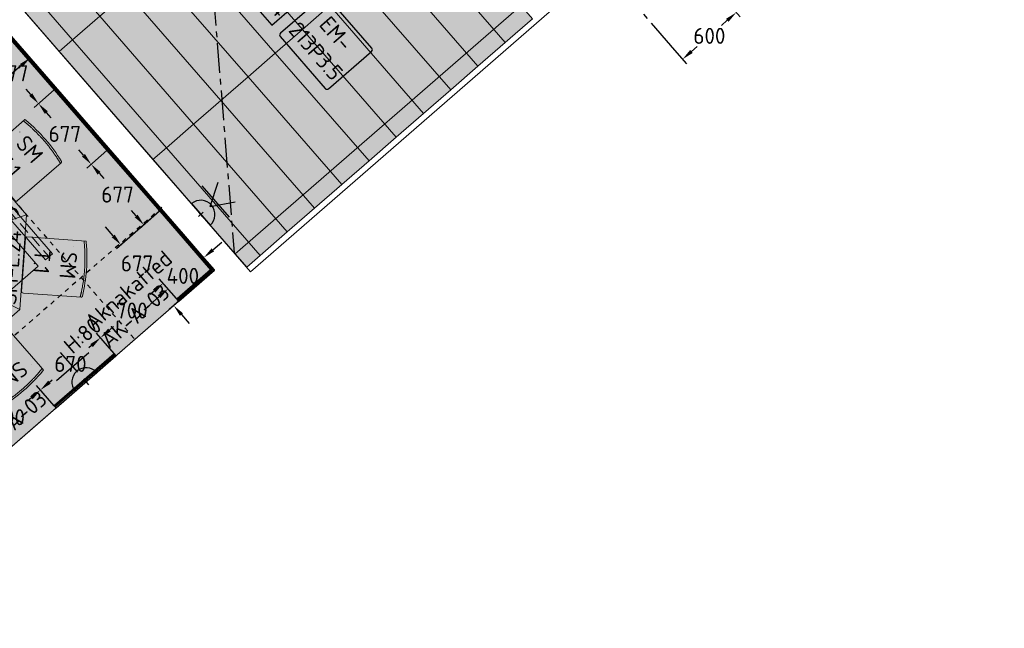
# Model space of a CAD drawing. Header units: millimetres. Extents: x -3074 to 179405, y -22 to 114374.
# Tile 142 of 184: x 161143 to 169441, y 83812 to 88938. Entities that reach past the tile are written whole.
import ezdxf

# ---------------------------------------------------------------- set-up
doc = ezdxf.new("R2010")
doc.units = ezdxf.units.MM
for name, pattern in [('Center', [400, 250, -50, 50, -50]), ('Hidden 100.00_ 50.00', [150, 100, -50]), ('Hidden_100', [80, 40, -40])]:
    doc.linetypes.add(name, pattern=pattern)
doc.layers.get('0').update_dxf_attribs({"true_color": 0x000000})
for name, color, linetype, true_color in [('_SA-ELEKTER_pistikupesad', 7, 'Continuous', 0x9900cc), ('_SA-LAGI_DIM', 250, 'Continuous', 0x333333), ('_SA-SISUSTUS_abi', 7, 'Continuous', 0x7f4f3f), ('_SA-SISUSTUS_tekst', 7, 'Continuous', 0x7f4f3f), ('_SA-VALGUSTUS_abi', 7, 'Center', 0xff9f7f)]:
    doc.layers.add(name, color=color, linetype=linetype, true_color=true_color)
for name, color, linetype, lineweight, true_color in [('_SA-ELEKTER_tekst', 7, 'Continuous', 9, 0x9900cc), ('_SA-LAGI', 7, 'Continuous', 9, 0x5b5b5b), ('_SA-LAGI_hatch', 7, 'Continuous', 5, 0x787878), ('_SA-PORAND', 7, 'Continuous', 9, 0x5b5b5b), ('_SA-PORAND_hatch', 254, 'Continuous', 9, 0xbebebe), ('_SA-SEIN', 250, 'Continuous', 30, 0x333333), ('_SA-SEIN_dim', 1, 'Continuous', 13, 0xff0000), ('_SA-SISUSTUS_lahtine', 7, 'Continuous', 18, 0x7f4f3f), ('_SA-VALGUSTUS', 20, 'Continuous', 13, 0xff3f00), ('_SA-VALGUSTUS_DIM', 240, 'Continuous', 13, 0xff003f)]:
    doc.layers.add(name, color=color, linetype=linetype, lineweight=lineweight, true_color=true_color)
doc.styles.add('DIN Pro Light-Light', font='txt')
doc.styles.add('DIN Pro Medium-Medium', font='txt')
doc.dimstyles.new('INP_100_DIM', dxfattribs={"dimtxt": 135, "dimasz": 100, "dimexe": 50, "dimexo": 0.5, "dimgap": 20, "dimtad": 0, "dimtih": 1, "dimtoh": 1, "dimdec": 0, "dimzin": 1, "dimdsep": 46, "dimtxsty": 'DIN Pro Light-Light', "dimcen": 2.5, "dimadec": 1, "dimazin": 1, "dimtfac": 1, "dimtdec": 4, "dimtix": 1, "dimtofl": 0, "dimtmove": 1, "dimatfit": 3, "dimfxl": 1, "dimtolj": 1, "dimtzin": 1, "dimarcsym": 0})

# ---------------------------------------------------------------- blocks, each defined once
blk = doc.blocks.new('_SA pistik(syvistatud) x2')
at = {"linetype": 'ByBlock', "lineweight": -2}
blk.add_hatch(color=0, dxfattribs=at).paths.add_polyline_path([(-80.1, 0), (80.1, 0), (80.1, 1.8), (80, 3.5), (79.9, 5.3), (79.7, 7.1), (79.5, 9), (79.3, 10.8), (79, 12.6), (78.6, 14.5), (78.2, 16.3), (77.8, 18.2), (77.3, 20), (76.8, 21.9), (76.2, 23.7), (75.6, 25.5), (74.9, 27.4), (74.2, 29.2), (73.4, 31), (72.6, 32.8), (71.8, 34.6), (70.8, 36.4), (69.9, 38.2), (68.9, 39.9), (67.8, 41.7), (66.7, 43.4), (65.6, 45), (64.4, 46.7), (63.1, 48.3), (61.8, 49.9), (60.5, 51.5), (59.1, 53), (57.7, 54.5), (56.3, 56), (54.8, 57.4), (53.3, 58.8), (51.7, 60.1), (50.2, 61.4), (48.5, 62.7), (46.9, 63.9), (45.2, 65.1), (43.5, 66.2), (41.8, 67.3), (40.1, 68.3), (38.3, 69.3), (36.5, 70.3), (34.7, 71.2), (32.9, 72), (31.1, 72.8), (29.3, 73.5), (27.4, 74.2), (25.6, 74.9), (23.7, 75.5), (21.9, 76), (20, 76.5), (18.2, 77), (16.3, 77.4), (14.5, 77.8), (12.6, 78.1), (10.8, 78.4), (9, 78.6), (7.2, 78.8), (5.3, 78.9), (3.5, 79), (1.8, 79.1), (0, 79.1), (-1.8, 79.1), (-3.5, 79), (-5.3, 78.9), (-7.2, 78.8), (-9, 78.6), (-10.8, 78.4), (-12.6, 78.1), (-14.5, 77.8), (-16.3, 77.4), (-18.2, 77), (-20, 76.5), (-21.9, 76), (-23.7, 75.5), (-25.6, 74.9), (-27.4, 74.2), (-29.3, 73.5), (-31.1, 72.8), (-32.9, 72), (-34.7, 71.2), (-36.5, 70.3), (-38.3, 69.3), (-40.1, 68.3), (-41.8, 67.3), (-43.5, 66.2), (-45.2, 65.1), (-46.9, 63.9), (-48.5, 62.7), (-50.2, 61.4), (-51.7, 60.1), (-53.3, 58.8), (-54.8, 57.4), (-56.3, 56), (-57.7, 54.5), (-59.1, 53), (-60.5, 51.5), (-61.8, 49.9), (-63.1, 48.3), (-64.4, 46.7), (-65.6, 45), (-66.7, 43.4), (-67.8, 41.7), (-68.9, 39.9), (-69.9, 38.2), (-70.8, 36.4), (-71.8, 34.6), (-72.6, 32.8), (-73.4, 31), (-74.2, 29.2), (-74.9, 27.4), (-75.6, 25.5), (-76.2, 23.7), (-76.8, 21.9), (-77.3, 20), (-77.8, 18.2), (-78.2, 16.3), (-78.6, 14.5), (-79, 12.6), (-79.3, 10.8), (-79.5, 9), (-79.7, 7.1), (-79.9, 5.3), (-80, 3.5), (-80.1, 1.8)], flags=0)
at = {"color": 0, "linetype": 'ByBlock', "lineweight": -2}
for p, q in [((0.1, 68.7), (-73.6, 192.2)), ((0.1, 68.7), (73.8, 192.2)), ((116.7, 111.4), (-116.5, 111.4)), ((0.1, 17.9), (0.1, -17.9)), ((17.9, 0), (-17.8, 0))]:
    blk.add_line(p, q, dxfattribs=at)
blk.add_lwpolyline([(-80.1, 0), (80.1, 0, 0.986995)], format="xyb", close=True, dxfattribs=at)
blk = doc.blocks.new('_SA pistik(syvistatud) x1')
at = {"linetype": 'ByBlock', "lineweight": -2}
blk.add_hatch(color=0, dxfattribs=at).paths.add_polyline_path([(-80.2, 0), (80, 0), (80, 1.8), (79.9, 3.5), (79.8, 5.3), (79.6, 7.1), (79.4, 9), (79.2, 10.8), (78.9, 12.6), (78.5, 14.5), (78.1, 16.3), (77.7, 18.2), (77.2, 20), (76.7, 21.9), (76.1, 23.7), (75.5, 25.5), (74.8, 27.4), (74.1, 29.2), (73.3, 31), (72.5, 32.8), (71.7, 34.6), (70.7, 36.4), (69.8, 38.2), (68.8, 39.9), (67.7, 41.7), (66.6, 43.4), (65.5, 45), (64.3, 46.7), (63, 48.3), (61.7, 49.9), (60.4, 51.5), (59.1, 53), (57.6, 54.5), (56.2, 56), (54.7, 57.4), (53.2, 58.8), (51.7, 60.1), (50.1, 61.4), (48.5, 62.7), (46.8, 63.9), (45.1, 65.1), (43.4, 66.2), (41.7, 67.3), (40, 68.3), (38.2, 69.3), (36.5, 70.3), (34.7, 71.2), (32.8, 72), (31, 72.8), (29.2, 73.5), (27.4, 74.2), (25.5, 74.9), (23.7, 75.5), (21.8, 76), (19.9, 76.5), (18.1, 77), (16.2, 77.4), (14.4, 77.8), (12.5, 78.1), (10.7, 78.4), (8.9, 78.6), (7.1, 78.8), (5.3, 78.9), (3.5, 79), (1.7, 79.1), (-0.1, 79.1), (-1.9, 79.1), (-3.6, 79), (-5.4, 78.9), (-7.2, 78.8), (-9.1, 78.6), (-10.9, 78.4), (-12.7, 78.1), (-14.6, 77.8), (-16.4, 77.4), (-18.3, 77), (-20.1, 76.5), (-22, 76), (-23.8, 75.5), (-25.7, 74.9), (-27.5, 74.2), (-29.4, 73.5), (-31.2, 72.8), (-33, 72), (-34.8, 71.2), (-36.6, 70.3), (-38.4, 69.3), (-40.2, 68.3), (-41.9, 67.3), (-43.6, 66.2), (-45.3, 65.1), (-47, 63.9), (-48.6, 62.7), (-50.3, 61.4), (-51.8, 60.1), (-53.4, 58.8), (-54.9, 57.4), (-56.4, 56), (-57.8, 54.5), (-59.2, 53), (-60.6, 51.5), (-61.9, 49.9), (-63.2, 48.3), (-64.4, 46.7), (-65.6, 45), (-66.8, 43.4), (-67.9, 41.7), (-69, 39.9), (-70, 38.2), (-70.9, 36.4), (-71.8, 34.6), (-72.7, 32.8), (-73.5, 31), (-74.3, 29.2), (-75, 27.4), (-75.7, 25.5), (-76.3, 23.7), (-76.9, 21.9), (-77.4, 20), (-77.9, 18.2), (-78.3, 16.3), (-78.7, 14.5), (-79.1, 12.6), (-79.4, 10.8), (-79.6, 9), (-79.8, 7.1), (-80, 5.3), (-80.1, 3.5), (-80.2, 1.8)], flags=0)
at = {"color": 0, "linetype": 'ByBlock', "lineweight": -2}
for p, q in [((0, 70.7), (0, 218.6)), ((-120, 114.6), (120, 114.6)), ((0, 22), (0, -22)), ((22, 0), (-22, 0))]:
    blk.add_line(p, q, dxfattribs=at)
blk.add_lwpolyline([(-80.2, 0), (80, 0, 0.986995)], format="xyb", close=True, dxfattribs=at)
blk = doc.blocks.new('SM-T.1')
at = {"color": 0, "lineweight": -2}
blk.add_line((-189.7, -122.2), (-190.8, -122.2), dxfattribs=at)
blk.add_lwpolyline([(-240.5, -519.5, 0.431685), (-229.3, -531.9), (221.7, -532.1), (222, -532.1), (222.2, -532.1), (222.5, -532.1), (222.8, -532.1), (223.1, -532), (223.4, -532), (223.7, -531.9), (223.9, -531.9), (224.2, -531.8), (224.5, -531.8), (224.8, -531.7), (225.1, -531.6), (225.3, -531.5), (225.6, -531.4), (225.9, -531.3), (226.2, -531.2), (226.4, -531), (226.7, -530.9), (226.9, -530.8), (227.2, -530.6), (227.5, -530.5), (227.7, -530.3), (227.9, -530.2), (228.2, -530), (228.4, -529.8), (228.6, -529.6), (228.9, -529.4), (229.1, -529.3), (229.3, -529.1), (229.5, -528.9), (229.7, -528.7), (229.9, -528.4), (233, -525), (233.1, -524.8), (233.2, -524.7), (233.2, -524.7), (233.2, -524.7), (233.2, -524.7), (233.2, -524.7), (233.2, -524.7), (233.2, -524.7), (233.2, -524.7), (233.2, -524.7), (233.2, -524.7), (233.2, -524.7), (233.2, -524.7), (233.2, -524.7), (233.2, -524.7), (233.2, -524.7), (233.2, -524.7), (233.2, -524.6), (233.2, -524.4), (233.4, -515.3), (233.6, -28.9), (233.6, -28.7), (233.6, -28.5), (233.5, -28.3), (233.5, -28), (233.5, -27.8), (233.4, -27.6), (233.4, -27.3), (233.3, -27.1), (233.3, -26.9), (233.2, -26.7), (233.1, -26.4), (233.1, -26.2), (233, -26), (232.9, -25.7), (232.8, -25.5), (232.7, -25.3), (232.6, -25.1), (232.5, -24.8), (232.4, -24.6), (232.3, -24.4), (232.2, -24.2), (232, -24), (231.9, -23.7), (231.8, -23.5), (231.6, -23.3), (231.5, -23.1), (231.3, -22.9), (231.1, -22.7), (231, -22.5), (230.8, -22.3), (230.6, -22.1), (230.5, -21.9), (230.3, -21.7), (230.1, -21.5), (229.9, -21.4), (229.7, -21.2), (229.5, -21), (229.3, -20.9), (229.1, -20.7), (228.9, -20.5), (228.7, -20.4), (228.5, -20.2), (228.3, -20.1), (228, -20), (227.8, -19.8), (227.6, -19.7), (227.4, -19.6), (227.1, -19.5), (226.9, -19.3), (226.7, -19.2), (226.5, -19.1), (226.2, -19), (226, -18.9), (225.7, -18.8), (225.5, -18.8), (225.3, -18.7), (225, -18.6), (224.8, -18.5), (224.6, -18.5), (224.3, -18.4), (224.1, -18.3), (223.8, -18.3), (223.6, -18.3), (223.4, -18.2), (195.4, -14), (167.4, -10.3), (139.5, -7.1), (111.6, -4.6), (83.8, -2.6), (56, -1.2), (28.3, -0.3), (0.6, 0), (-27.7, -0.3), (-56.2, -1.1), (-84.8, -2.5), (-113.6, -4.5), (-142.6, -7), (-171.8, -10.1), (-201.1, -13.8), (-230.6, -18), (-237.4, -19.2), (-239.1, -19.6), (-239.5, -19.7), (-239.7, -19.7), (-239.8, -19.8), (-240, -19.8), (-240, -19.8), (-240.1, -19.8), (-240.1, -19.9), (-240.1, -19.9), (-240.2, -19.9), (-240.2, -19.9), (-240.2, -19.9), (-240.2, -19.9), (-240.2, -19.9), (-240.2, -19.9), (-240.2, -19.9), (-240.2, -19.9), (-240.2, -19.9), (-240.2, -19.9), (-240.2, -19.9), (-240.2, -19.9), (-240.2, -19.9), (-240.3, -19.9), (-240.3, -19.9), (-240.3, -19.9), (-240.3, -19.9), (-240.3, -20), (-240.3, -20), (-240.3, -20), (-240.3, -20), (-240.3, -20), (-240.3, -20.5), (-240.5, -59)], format="xyb", close=True, dxfattribs=at)
blk.add_open_spline([(-240.5, -37.6), (-182.5, -27), (-64.7, -16.1), (54.8, -15.5), (173, -26.1), (233.6, -36.7)], degree=2, knots=[0.019398, 0.019398, 0.019398, 1, 2, 3, 3.984807, 3.984807, 3.984807], dxfattribs=at)
at = {"color": 0, "linetype": 'ByBlock', "lineweight": -2, "insert": (-140, -86.3), "char_height": 135, "width": 765.738, "attachment_point": 1, "rotation": 359.47296, "style": 'DIN Pro Medium-Medium'}
blk.add_mtext('{\\fDIN Pro;SM}\\P{\\fDIN Pro;T.1}\\P', dxfattribs=at)
blk = doc.blocks.new('SM-L.24')
at = {"color": 0, "lineweight": -2}
blk.add_lwpolyline([(192.5, 0), (-192.5, 0), (-400, -500), (400, -500)], close=True, dxfattribs=at)
at = {"color": 0, "linetype": 'ByBlock', "lineweight": -2, "insert": (-368.6, -332.3), "char_height": 135, "width": 1671.639, "attachment_point": 1, "style": 'DIN Pro Medium-Medium'}
blk.add_mtext('SM-L.24', dxfattribs=at)
blk = doc.blocks.new('*D404')
at = {"layer": '_SA-SEIN_dim', "color": 0, "lineweight": -2}
for p, q in [((161433.7, 85686.9), (161285.8, 85857.1)), ((161243.1, 85753.8), (161209.5, 85724.6)), ((160905.4, 85227.7), (160757.5, 85397.9)), ((160865.7, 85425.7), (160899.3, 85454.9))]:
    blk.add_line(p, q, dxfattribs=at)
at = {"layer": '_SA-SEIN_dim', "color": 0}
for points in [[(161254, 85741.2), (161232.2, 85766.3), (161318.6, 85819.4)], [(160854.8, 85438.3), (160876.7, 85413.2), (160790.3, 85360.1)]]:
    blk.add_solid(points, dxfattribs=at)
at = {"layer": 'Defpoints', "color": 0}
for p in [(161434, 85686.5), (160790.3, 85360.1), (160905.7, 85227.3)]:
    blk.add_point(p, dxfattribs=at)
at = {"layer": '_SA-SEIN_dim', "color": 0, "insert": (161054.4, 85589.7), "char_height": 135, "attachment_point": 5, "style": 'DIN Pro Light-Light'}
blk.add_mtext('\\A1;700', dxfattribs=at)
blk = doc.blocks.new('*D405')
at = {"layer": '_SA-SEIN_dim', "color": 0, "lineweight": -2}
for p, q in [((161939.4, 86126.5), (161791.4, 86296.7)), ((161748.8, 86193.3), (161726.5, 86174)), ((161394, 85885), (161416.3, 85904.3)), ((161433.7, 85686.9), (161285.8, 85857.1))]:
    blk.add_line(p, q, dxfattribs=at)
at = {"layer": '_SA-SEIN_dim', "color": 0}
for points in [[(161759.7, 86180.7), (161737.8, 86205.9), (161824.2, 86258.9)], [(161383.1, 85897.6), (161405, 85872.4), (161318.6, 85819.4)]]:
    blk.add_solid(points, dxfattribs=at)
at = {"layer": 'Defpoints', "color": 0}
for p in [(161939.7, 86126.1), (161318.6, 85819.4), (161434, 85686.5)]:
    blk.add_point(p, dxfattribs=at)
at = {"layer": '_SA-SEIN_dim', "color": 0, "insert": (161571.4, 86039.1), "char_height": 135, "attachment_point": 5, "style": 'DIN Pro Light-Light'}
blk.add_mtext('\\A1;670', dxfattribs=at)
blk = doc.blocks.new('*D406')
at = {"layer": '_SA-SEIN_dim', "color": 0, "lineweight": -2}
for p, q in [((162483.3, 86567.5), (162319.6, 86755.8)), ((162277, 86652.5), (162243.5, 86623.4)), ((161939.4, 86126.5), (161791.4, 86296.7)), ((161899.7, 86324.5), (161933.2, 86353.7))]:
    blk.add_line(p, q, dxfattribs=at)
at = {"layer": '_SA-SEIN_dim', "color": 0}
for points in [[(162287.9, 86639.9), (162266, 86665.1), (162352.4, 86718.1)], [(161888.8, 86337.1), (161910.6, 86312), (161824.2, 86258.9)]]:
    blk.add_solid(points, dxfattribs=at)
at = {"layer": 'Defpoints', "color": 0}
for p in [(162483.7, 86567.2), (161824.2, 86258.9), (161939.7, 86126.1)]:
    blk.add_point(p, dxfattribs=at)
at = {"layer": '_SA-SEIN_dim', "color": 0, "insert": (162088.3, 86488.5), "char_height": 135, "attachment_point": 5, "style": 'DIN Pro Light-Light'}
blk.add_mtext('\\A1;700', dxfattribs=at)
blk = doc.blocks.new('*D408')
at = {"layer": '_SA-SEIN_dim', "color": 0, "lineweight": -2}
for p, q in [((162322.9, 87324.6), (161959.2, 87008.5)), ((161931.3, 87116.7), (161865.7, 87192.2)), ((162767.1, 86813.6), (162403.4, 86497.4)), ((162506.8, 86454.7), (162572.4, 86379.3))]:
    blk.add_line(p, q, dxfattribs=at)
at = {"layer": '_SA-SEIN_dim', "color": 0}
for points in [[(161918.7, 87105.8), (161943.9, 87127.7), (161996.9, 87041.3)], [(162519.3, 86465.7), (162494.2, 86443.8), (162441.2, 86530.2)]]:
    blk.add_solid(points, dxfattribs=at)
at = {"layer": 'Defpoints', "color": 0}
for p in [(162323.3, 87324.9), (162767.5, 86813.9), (162441.2, 86530.2)]:
    blk.add_point(p, dxfattribs=at)
at = {"layer": '_SA-SEIN_dim', "color": 0, "insert": (162132.8, 86885), "char_height": 135, "attachment_point": 5, "style": 'DIN Pro Light-Light'}
blk.add_mtext('\\A1;677', dxfattribs=at)
blk = doc.blocks.new('*D409')
at = {"layer": '_SA-SEIN_dim', "color": 0, "lineweight": -2}
for p, q in [((162770.5, 86999.5), (162846, 87065.1)), ((162785.3, 86830), (162662.2, 86971.6)), ((162483.3, 86567.5), (162360.3, 86709.1)), ((162317.6, 86605.8), (162242.1, 86540.2))]:
    blk.add_line(p, q, dxfattribs=at)
at = {"layer": '_SA-SEIN_dim', "color": 0}
for points in [[(162759.6, 87012), (162781.4, 86986.9), (162695, 86933.9)], [(162328.5, 86593.2), (162306.7, 86618.3), (162393.1, 86671.4)]]:
    blk.add_solid(points, dxfattribs=at)
at = {"layer": 'Defpoints', "color": 0}
for p in [(162785.6, 86829.6), (162393.1, 86671.4), (162483.7, 86567.2)]:
    blk.add_point(p, dxfattribs=at)
at = {"layer": '_SA-SEIN_dim', "color": 0, "insert": (162518.5, 86780.4), "char_height": 135, "attachment_point": 5, "style": 'DIN Pro Light-Light'}
blk.add_mtext('\\A1;400', dxfattribs=at)
blk = doc.blocks.new('*D410')
at = {"layer": '_SA-SEIN_dim', "color": 0, "lineweight": -2}
for p, q in [((161878.6, 87835.7), (161708.4, 87687.7)), ((161811.8, 87645.1), (161851.1, 87599.9)), ((162124.8, 87285), (162085.5, 87330.2)), ((162322.9, 87324.6), (162152.7, 87176.7))]:
    blk.add_line(p, q, dxfattribs=at)
at = {"layer": '_SA-SEIN_dim', "color": 0}
for points in [[(161824.4, 87656), (161799.2, 87634.1), (161746.2, 87720.5)], [(162112.2, 87274), (162137.4, 87295.9), (162190.4, 87209.5)]]:
    blk.add_solid(points, dxfattribs=at)
at = {"layer": 'Defpoints', "color": 0}
for p in [(161879, 87836), (162323.3, 87324.9), (162190.4, 87209.5)]:
    blk.add_point(p, dxfattribs=at)
at = {"layer": '_SA-SEIN_dim', "color": 0, "insert": (161968.3, 87465), "char_height": 135, "attachment_point": 5, "style": 'DIN Pro Light-Light'}
blk.add_mtext('\\A1;677', dxfattribs=at)
blk = doc.blocks.new('*D411')
at = {"layer": '_SA-SEIN_dim', "color": 0, "lineweight": -2}
for p, q in [((161434.4, 88346.7), (161264.2, 88198.8)), ((161367.5, 88156.1), (161406.8, 88110.9)), ((161680.6, 87796), (161641.3, 87841.2)), ((161878.6, 87835.7), (161708.4, 87687.7))]:
    blk.add_line(p, q, dxfattribs=at)
at = {"layer": '_SA-SEIN_dim', "color": 0}
for points in [[(161380.1, 88167), (161355, 88145.2), (161301.9, 88231.6)], [(161668, 87785.1), (161693.2, 87806.9), (161746.2, 87720.5)]]:
    blk.add_solid(points, dxfattribs=at)
at = {"layer": 'Defpoints', "color": 0}
for p in [(161434.8, 88347), (161879, 87836), (161746.2, 87720.5)]:
    blk.add_point(p, dxfattribs=at)
at = {"layer": '_SA-SEIN_dim', "color": 0, "insert": (161524.1, 87976), "char_height": 135, "attachment_point": 5, "style": 'DIN Pro Light-Light'}
blk.add_mtext('\\A1;677', dxfattribs=at)
blk = doc.blocks.new('*D412')
at = {"layer": '_SA-SEIN_dim', "color": 0, "lineweight": -2}
for p, q in [((160990.1, 88857.8), (160819.9, 88709.8)), ((160923.3, 88667.1), (160962.6, 88621.9)), ((161236.3, 88307), (161197, 88352.2)), ((161434.4, 88346.7), (161264.2, 88198.8))]:
    blk.add_line(p, q, dxfattribs=at)
at = {"layer": '_SA-SEIN_dim', "color": 0}
for points in [[(160935.9, 88678.1), (160910.7, 88656.2), (160857.7, 88742.6)], [(161223.7, 88296.1), (161248.9, 88318), (161301.9, 88231.6)]]:
    blk.add_solid(points, dxfattribs=at)
at = {"layer": 'Defpoints', "color": 0}
for p in [(160990.5, 88858.1), (161434.8, 88347), (161301.9, 88231.6)]:
    blk.add_point(p, dxfattribs=at)
at = {"layer": '_SA-SEIN_dim', "color": 0, "insert": (161079.8, 88487.1), "char_height": 135, "attachment_point": 5, "style": 'DIN Pro Light-Light'}
blk.add_mtext('\\A1;677', dxfattribs=at)
blk = doc.blocks.new('*D528')
at = {"layer": '_SA-VALGUSTUS_DIM', "color": 0, "lineweight": -2}
for p, q in [((167075.3, 89121.4), (167214.7, 88961.1)), ((167106.4, 88933.2), (167057.4, 88890.6)), ((166622.5, 88727.7), (166761.9, 88567.4)), ((166804.5, 88670.8), (166853.5, 88713.4))]:
    blk.add_line(p, q, dxfattribs=at)
at = {"layer": '_SA-VALGUSTUS_DIM', "color": 0}
for points in [[(167117.3, 88920.6), (167095.5, 88945.8), (167181.9, 88998.8)], [(166793.6, 88683.4), (166815.5, 88658.2), (166729, 88605.2)]]:
    blk.add_solid(points, dxfattribs=at)
at = {"layer": 'Defpoints', "color": 0}
for p in [(167075, 89121.8), (166622.2, 88728.1), (166729, 88605.2)]:
    blk.add_point(p, dxfattribs=at)
at = {"layer": '_SA-VALGUSTUS_DIM', "color": 0, "insert": (166955.5, 88802), "char_height": 135, "attachment_point": 5, "style": 'DIN Pro Light-Light'}
blk.add_mtext('\\A1;600', dxfattribs=at)
blk = doc.blocks.new('*D566')
at = {"layer": '_SA-LAGI_DIM', "color": 0, "lineweight": -2}
for p, q in [((161231.2, 88617.9), (161198.7, 88655.2)), ((161156, 88551.9), (160971.5, 88391.5)), ((160476.7, 87961.3), (160661.2, 88121.8)), ((160400.9, 87896.1), (160368.4, 87933.5))]:
    blk.add_line(p, q, dxfattribs=at)
at = {"layer": '_SA-LAGI_DIM', "color": 0}
for points in [[(161166.9, 88539.3), (161145.1, 88564.4), (161231.5, 88617.5)], [(160465.8, 87973.9), (160487.6, 87948.8), (160401.2, 87895.7)]]:
    blk.add_solid(points, dxfattribs=at)
at = {"layer": 'Defpoints', "color": 0}
for p in [(161231.5, 88617.5), (161231.5, 88617.5), (160401.2, 87895.7)]:
    blk.add_point(p, dxfattribs=at)
at = {"layer": '_SA-LAGI_DIM', "color": 0, "insert": (160816.4, 88256.6), "char_height": 135, "attachment_point": 5, "style": 'DIN Pro Light-Light'}
blk.add_mtext('\\A1;1100', dxfattribs=at)
blk = doc.blocks.new('VR-1.2')
at = {"color": 0, "linetype": 'Hidden 100.00_ 50.00', "lineweight": -2}
blk.add_line((41, -26.6), (777.1, -873.4), dxfattribs=at)
at = {"color": 0, "lineweight": -2}
blk.add_lwpolyline([(71.2, -0.4), (10.8, -52.8), (746.9, -899.6), (807.3, -847.1)], close=True, dxfattribs=at)
at = {"color": 0, "lineweight": -2, "extrusion": (0, 0, -1), "insert": (101.8, 26.6), "char_height": 135, "width": 1378.033, "attachment_point": 1, "text_direction": (0.656059, -0.75471, 0), "style": 'DIN Pro Medium-Medium'}
blk.add_mtext('VR-1.2', dxfattribs=at)

msp = doc.modelspace()

# ---------------------------------------------------------------- hatches: boundary and pattern name
at = {"layer": '_SA-LAGI_hatch'}
h = msp.add_hatch(dxfattribs=at)
h.set_pattern_fill('Plus', color=256, scale=200, angle=41, style=0, pattern_type=2)
h.set_pattern_definition([(41, (-18.87, -16.4), (-131.2118, 150.94192), [50, -150]), (131, (16.4, -18.87), (-150.94192, -131.2118), [50, -150])])
h.paths.add_polyline_path([(162278.7, 92961.1), (165539.3, 89210.2), (162958.2, 86966.4), (159697.6, 90717.3), (149531.7, 81880.2), (152792.3, 78129.3), (150543.2, 76174.3), (147282.6, 79925.2), (140165.8, 73738.6), (138919.3, 75172.6), (167837.4, 100178.2), (168319.5, 100597.3), (168613.9, 100853.4), (168818.5, 101031), (169475.1, 101601.8), (170656, 100243.3)], flags=0)
h = msp.add_hatch(dxfattribs=at)
h.set_pattern_fill('Plus', color=256, scale=100, angle=41, style=0, pattern_type=2)
h.set_pattern_definition([(41, (-9.43, -8.2), (-65.605903, 75.47096), [25, -75]), (131, (8.2, -9.43), (-75.47096, -65.605903), [25, -75])])
h.paths.add_polyline_path([(153276, 84843.6), (156385.7, 81266.3), (162483.7, 86567.2), (162785.6, 86829.6), (162523.2, 87131.5), (159675.9, 90407)], flags=0)
h.paths.add_polyline_path([(156665.5, 82834.5), (154867.6, 84902.5), (159501.3, 88930.8), (161299.1, 86862.8)], flags=0)
h = msp.add_hatch(dxfattribs=at)
h.set_pattern_fill('Squares', color=256, scale=200, angle=41, style=0, pattern_type=2)
h.set_pattern_definition([(41, (-5e-13, 0), (-32.802951, 37.735479), [50, -50]), (131, (-5e-13, 0), (-37.735479, -32.802951), [50, -50])])
h.paths.add_polyline_path([(157262, 83352.9), (155466.2, 85418.8), (159503.4, 88928.7), (161296.8, 86860.9)], flags=0)
at = {"layer": '_SA-PORAND_hatch', "true_color": 0xf1f1e1}
msp.add_hatch(color=7, dxfattribs=at).paths.add_polyline_path([(153676, 85191.3), (154370.3, 85794.9), (154400.5, 85821.1), (159675.9, 90407), (162523.2, 87131.5), (162785.6, 86829.6), (162483.4, 86566.5), (161321.5, 85556.9), (160793.2, 85097.7), (160227.2, 84605.7), (159698.9, 84146.4), (159132.9, 83654.4), (158604.6, 83195.1), (158151.8, 82801.5), (157623.5, 82342.3), (157170.6, 81948.6), (156642.3, 81489.3), (156596.5, 81450.6), (153486.8, 85027.9), (153645.8, 85165.1)], flags=0)
at = {"layer": '_SA-PORAND_hatch', "true_color": 0xfafafa}
for points in [[(163756, 89056.5), (162966.1, 89965.2), (162736.7, 89765.7), (163526.5, 88857)], [(161589.5, 88768.5), (160799.6, 89677.2), (160686.9, 89579.2), (161476.8, 88670.6)], [(163067.7, 88458.2), (162277.8, 89366.8), (162048.4, 89167.4), (162838.3, 88258.7)]]:
    msp.add_hatch(color=7, dxfattribs=at).paths.add_polyline_path(points, flags=0)
at = {"layer": '_SA-PORAND_hatch', "true_color": 0xdcdcdc}
for points in [[(161818.9, 88967.9), (161029, 89876.6), (160799.6, 89677.2), (161589.5, 88768.5)], [(165463.6, 88945.6), (164673.7, 89854.3), (164444.3, 89654.8), (165234.2, 88746.1)], [(164775.3, 88347.3), (163985.4, 89255.9), (163756, 89056.5), (164545.9, 88147.8)], [(162838.3, 88258.7), (162048.4, 89167.4), (161818.9, 88967.9), (162608.8, 88059.3)], [(164316.4, 87948.4), (163526.5, 88857), (163297.1, 88657.6), (164087, 87748.9)], [(163857.6, 87549.5), (163067.7, 88458.2), (162838.3, 88258.7), (163628.1, 87350.1)], [(163628.1, 87350.1), (162838.3, 88258.7), (162608.8, 88059.3), (163398.7, 87150.6)], [(163398.7, 87150.6), (162608.8, 88059.3), (162379.4, 87859.8), (163169.3, 86951.2)], [(163169.3, 86951.2), (162379.4, 87859.8), (162266.7, 87761.9), (163056.6, 86853.2)]]:
    msp.add_hatch(color=254, dxfattribs=at).paths.add_polyline_path(points, flags=0)
at = {"layer": '_SA-PORAND_hatch', "true_color": 0xebebeb}
for points in [[(163526.5, 88857), (162736.7, 89765.7), (162507.2, 89566.3), (163297.1, 88657.6)], [(165234.2, 88746.1), (164444.3, 89654.8), (164214.8, 89455.4), (165004.7, 88546.7)], [(163297.1, 88657.6), (162507.2, 89566.3), (162277.8, 89366.8), (163067.7, 88458.2)], [(165004.7, 88546.7), (164214.8, 89455.4), (163985.4, 89255.9), (164775.3, 88347.3)], [(164545.9, 88147.8), (163756, 89056.5), (163526.5, 88857), (164316.4, 87948.4)], [(162608.8, 88059.3), (161818.9, 88967.9), (161589.5, 88768.5), (162379.4, 87859.8)], [(162379.4, 87859.8), (161589.5, 88768.5), (161476.8, 88670.6), (162266.7, 87761.9)], [(164087, 87748.9), (163297.1, 88657.6), (163067.7, 88458.2), (163857.6, 87549.5)]]:
    msp.add_hatch(color=7, dxfattribs=at).paths.add_polyline_path(points, flags=0)

# ---------------------------------------------------------------- linework, layer by layer
at = {"layer": '_SA-LAGI'}
for points in [[(153276, 84843.6), (156385.7, 81266.3), (162785.6, 86829.6), (162523.2, 87131.5), (159675.9, 90407)], [(156665.5, 82834.5), (154867.6, 84902.5), (159501.3, 88930.8), (161299.1, 86862.8)]]:
    msp.add_lwpolyline(points, close=True, dxfattribs=at)
at = {"layer": '_SA-LAGI_hatch'}
msp.add_lwpolyline([(162278.7, 92961.1), (165539.3, 89210.2), (162958.2, 86966.4), (159697.6, 90717.3), (149531.7, 81880.2), (152792.3, 78129.3), (150543.2, 76174.3), (147282.6, 79925.2), (140165.8, 73738.6), (138919.3, 75172.6), (167771.7, 100253.6), (167561.6, 100494.4), (168543.2, 101347.7), (165453.1, 104902.4), (166109.5, 105473.5), (170656, 100243.3)], close=True, dxfattribs=at)
at = {"layer": '_SA-PORAND'}
msp.add_lwpolyline([(170656, 100243.3), (163576.8, 94089.5), (162829.6, 93440), (162278.7, 92961.1), (165670.5, 89059.2), (163089.4, 86815.5), (159697.6, 90717.3), (154256.1, 85987.2), (153509, 85337.7), (149531.7, 81880.2)], dxfattribs=at)
for points in [[(153676, 85191.3), (154370.3, 85794.9), (154400.5, 85821.1), (159675.9, 90407), (162523.2, 87131.5), (162785.6, 86829.6), (162483.4, 86566.5), (161321.5, 85556.9), (160793.2, 85097.7), (157623.5, 82342.3), (156642.3, 81489.3), (156596.5, 81450.6), (153486.8, 85027.9), (153645.8, 85165.1)], [(163756, 89056.5), (162966.1, 89965.2), (162736.7, 89765.7), (163526.5, 88857)], [(161818.9, 88967.9), (161029, 89876.6), (160799.6, 89677.2), (161589.5, 88768.5)], [(165463.6, 88945.6), (164673.7, 89854.3), (164444.3, 89654.8), (165234.2, 88746.1)], [(163526.5, 88857), (162736.7, 89765.7), (162507.2, 89566.3), (163297.1, 88657.6)], [(161589.5, 88768.5), (160799.6, 89677.2), (160686.9, 89579.2), (161476.8, 88670.6)], [(165234.2, 88746.1), (164444.3, 89654.8), (164214.8, 89455.4), (165004.7, 88546.7)], [(163297.1, 88657.6), (162507.2, 89566.3), (162277.8, 89366.8), (163067.7, 88458.2)], [(165004.7, 88546.7), (164214.8, 89455.4), (163985.4, 89255.9), (164775.3, 88347.3)], [(163067.7, 88458.2), (162277.8, 89366.8), (162048.4, 89167.4), (162838.3, 88258.7)], [(164775.3, 88347.3), (163985.4, 89255.9), (163756, 89056.5), (164545.9, 88147.8)], [(162838.3, 88258.7), (162048.4, 89167.4), (161818.9, 88967.9), (162608.8, 88059.3)], [(164545.9, 88147.8), (163756, 89056.5), (163526.5, 88857), (164316.4, 87948.4)], [(162608.8, 88059.3), (161818.9, 88967.9), (161589.5, 88768.5), (162379.4, 87859.8)], [(164316.4, 87948.4), (163526.5, 88857), (163297.1, 88657.6), (164087, 87748.9)], [(162379.4, 87859.8), (161589.5, 88768.5), (161476.8, 88670.6), (162266.7, 87761.9)], [(164087, 87748.9), (163297.1, 88657.6), (163067.7, 88458.2), (163857.6, 87549.5)], [(163857.6, 87549.5), (163067.7, 88458.2), (162838.3, 88258.7), (163628.1, 87350.1)], [(163628.1, 87350.1), (162838.3, 88258.7), (162608.8, 88059.3), (163398.7, 87150.6)], [(163398.7, 87150.6), (162608.8, 88059.3), (162379.4, 87859.8), (163169.3, 86951.2)], [(163169.3, 86951.2), (162379.4, 87859.8), (162266.7, 87761.9), (163056.6, 86853.2)]]:
    msp.add_lwpolyline(points, close=True, dxfattribs=at)
at = {"layer": '_SA-SEIN'}
for points in [[(160999.6, 88866), (160990.5, 88858.1), (161434.8, 88347), (161443.8, 88354.9)], [(161008.6, 88873.8), (160999.6, 88866), (161443.8, 88354.9), (161452.9, 88362.8)], [(161443.8, 88354.9), (161434.8, 88347), (161879, 87836), (161888.1, 87843.9)], [(161452.9, 88362.8), (161443.8, 88354.9), (161888.1, 87843.9), (161897.1, 87851.7)], [(161888.1, 87843.9), (161879, 87836), (162323.3, 87324.9), (162332.3, 87332.8)], [(161897.1, 87851.7), (161888.1, 87843.9), (162332.3, 87332.8), (162341.4, 87340.7)], [(162332.3, 87332.8), (162323.3, 87324.9), (162751.8, 86832), (162768.7, 86830.8)], [(162341.4, 87340.7), (162332.3, 87332.8), (162768.7, 86830.8), (162785.6, 86829.6), (162785.6, 86829.6)], [(162477.3, 86577.5), (162768.7, 86830.8), (162751.8, 86832), (162469.4, 86586.6)], [(162485.2, 86568.5), (162785.6, 86829.6), (162768.7, 86830.8), (162477.3, 86577.5)], [(162483.7, 86567.2), (162485.2, 86568.5), (162469.4, 86586.6), (162467.9, 86585.3)], [(161946.1, 86115.7), (161938.2, 86124.8), (161435.5, 85687.8), (161443.4, 85678.8)], [(161953.9, 86106.7), (161955.4, 86108), (161939.7, 86126.1), (161938.2, 86124.8)], [(161953.9, 86106.7), (161946.1, 86115.7), (161443.4, 85678.8), (161451.3, 85669.7)], [(161449.8, 85668.4), (161451.3, 85669.7), (161435.5, 85687.8), (161434, 85686.5)]]:
    msp.add_lwpolyline(points, close=True, dxfattribs=at)
at = {"layer": '_SA-SISUSTUS_abi', "linetype": 'Hidden_100'}
for p, q in [((159037, 89785.3), (162120.5, 86238.2)), ((162340.5, 87357), (155910.4, 81767.3))]:
    msp.add_line(p, q, dxfattribs=at)
at = {"layer": '_SA-SISUSTUS_lahtine', "color": 0, "lineweight": -2}
msp.add_lwpolyline([(162873.8, 89345.4), (163267.5, 88892.6), (163644.8, 89220.6), (163251.2, 89673.4)], close=True, dxfattribs=at)
msp.add_lwpolyline([(163746.6, 88356.7), (164108.8, 88671.6, 0.414214), (164110.8, 88699.8), (163731.1, 89136.6, 0.414214), (163702.9, 89138.6), (163340.6, 88823.7, 0.414214), (163338.7, 88795.5), (163718.4, 88358.7, 0.414214)], format="xyb", close=True, dxfattribs=at)
at = {"layer": '_SA-VALGUSTUS_abi'}
for p, q in [((162528.3, 93437.6), (166708.6, 88628.7)), ((162482.1, 92727.1), (162951.7, 86974))]:
    msp.add_line(p, q, dxfattribs=at)

# ---------------------------------------------------------------- block references
at = {"layer": '_SA-ELEKTER_pistikupesad', "xscale": 1.5, "yscale": 1.5, "zscale": 1.5}
for name, p, rotation in [('_SA pistik(syvistatud) x2', (162669.8, 87298.2), 311.0000018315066), ('_SA pistik(syvistatud) x1', (161702.6, 85888.2), 41.00000183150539)]:
    msp.add_blockref(name, p, dxfattribs=dict(at, rotation=rotation))
at = {"layer": '_SA-SISUSTUS_lahtine'}
for name, p, rotation in [('SM-T.1', (161361, 87928.7), 311.0238013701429), ('SM-L.24', (160562.2, 87268.7), 131.000381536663), ('SM-L.24', (160674.8, 86931.4), 85.92348145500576), ('SM-T.1', (161706.2, 86831.9), 265.9469012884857), ('SM-L.24', (160515.9, 86613.1), 41.0003815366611), ('SM-T.1', (161175.9, 85814.3), 221.023801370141)]:
    msp.add_blockref(name, p, dxfattribs=dict(at, rotation=rotation))
at = {"layer": '_SA-VALGUSTUS', "xscale": -1, "rotation": 82.00000176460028}
msp.add_blockref('VR-1.2', (160633.7, 87831.9), dxfattribs=at)

# ---------------------------------------------------------------- texts
at = {"layer": '_SA-ELEKTER_tekst', "insert": (161500.4, 86217.9), "char_height": 135, "width": 1007.705, "attachment_point": 1, "rotation": 41, "style": 'DIN Pro Light-Light'}
msp.add_mtext('H:80', dxfattribs=at)
at = {"layer": '_SA-SISUSTUS_tekst', "char_height": 135, "style": 'DIN Pro Medium-Medium'}
for s, insert, width, attachment_point, rotation in [('{\\fDIN Pro;EM-}\\P{\\fDIN Pro;213P3.4}\\P', (163259.3, 89283), 1601.77, 5, 311), ('{\\fDIN Pro;EM-}\\P{\\fDIN Pro;213P3.5}\\P', (163724.7, 88747.6), 1594.393, 5, 311), ('Aknakatted', (161677.5, 86418.4), 2176.23, 1, 40.98654), ('AK-A-03', (161808.8, 86267.5), 1693.77, 1, 40.98654), ('AK-A-03', (160774.8, 85368.7), 1693.77, 1, 40.98654)]:
    msp.add_mtext(s, dxfattribs=dict(at, insert=insert, width=width, attachment_point=attachment_point, rotation=rotation))

# ---------------------------------------------------------------- dimensions: what is measured, and where the dimension line sits
at = {"layer": '_SA-LAGI_DIM'}
dim = msp.add_linear_dim(base=(161231.5, 88617.5), p1=(160401.2, 87895.7), p2=(161231.5, 88617.5), angle=40.99999, dimstyle='INP_100_DIM', override={"dimtxt": 135, "dimasz": 100, "dimexe": 50, "dimexo": 0.5, "dimgap": 20, "dimdec": 0, "dimzin": 1, "dimtxsty": 'DIN Pro Light-Light', "dimsah": 0, "dimcen": 2.5, "dimadec": 1, "dimazin": 1, "dimtix": 0, "dimtmove": 0, "dimtzin": 1}, dxfattribs=at)
dim.commit()
dim.dimension.update_dxf_attribs({"geometry": '*D566', "text_midpoint": (160816.4, 88256.6)})
at = {"layer": '_SA-SEIN_dim'}
for base, p1, p2, angle, picture, middle in [((161301.9, 88231.6), (160990.5, 88858.1), (161434.8, 88347), 311.00019, '*D412', (161079.8, 88487.1)), ((161746.2, 87720.5), (161434.8, 88347), (161879, 87836), 311.00019, '*D411', (161524.1, 87976)), ((162190.4, 87209.5), (161879, 87836), (162323.3, 87324.9), 311.00019, '*D410', (161968.3, 87465)), ((161824.2, 86258.9), (162483.7, 86567.2), (161939.7, 86126.1), 221, '*D406', (162088.3, 86488.5)), ((161318.6, 85819.4), (161939.7, 86126.1), (161434, 85686.5), 221, '*D405', (161571.4, 86039.1)), ((160790.3, 85360.1), (161434, 85686.5), (160905.7, 85227.3), 221, '*D404', (161054.4, 85589.7))]:
    dim = msp.add_linear_dim(base=base, p1=p1, p2=p2, angle=angle, dimstyle='INP_100_DIM', override={"dimtxt": 135, "dimasz": 100, "dimexe": 50, "dimexo": 0.5, "dimgap": 20, "dimdec": 0, "dimzin": 1, "dimtxsty": 'DIN Pro Light-Light', "dimsah": 0, "dimcen": 2.5, "dimadec": 1, "dimazin": 1, "dimtix": 0, "dimtmove": 0, "dimtzin": 1}, dxfattribs=at)
    dim.commit()
    dim.dimension.update_dxf_attribs({"geometry": picture, "text_midpoint": middle})
for base, p1, p2, angle, picture, middle in [((162441.2, 86530.2), (162323.3, 87324.9), (162767.5, 86813.9), 311.00019, '*D408', (162132.8, 86885)), ((162393.1, 86671.4), (162785.6, 86829.6), (162483.7, 86567.2), 221, '*D409', (162518.5, 86780.4))]:
    dim = msp.add_linear_dim(base=base, p1=p1, p2=p2, angle=angle, dimstyle='INP_100_DIM', override={"dimtxt": 135, "dimasz": 100, "dimexe": 50, "dimexo": 0.5, "dimgap": 20, "dimdec": 0, "dimzin": 1, "dimtxsty": 'DIN Pro Light-Light', "dimsah": 0, "dimcen": 2.5, "dimadec": 1, "dimazin": 1, "dimtix": 0, "dimtmove": 0, "dimtzin": 1}, dxfattribs=at)
    dim.commit()
    dim.dimension.update_dxf_attribs({"geometry": picture, "text_midpoint": middle, "dimtype": 160})
at = {"layer": '_SA-VALGUSTUS_DIM'}
dim = msp.add_linear_dim(base=(166729, 88605.2), p1=(167075, 89121.8), p2=(166622.2, 88728.1), angle=40.99999, dimstyle='INP_100_DIM', override={"dimtxt": 135, "dimasz": 100, "dimexe": 50, "dimexo": 0.5, "dimgap": 20, "dimdec": 0, "dimzin": 1, "dimtxsty": 'DIN Pro Light-Light', "dimsah": 0, "dimcen": 2.5, "dimadec": 1, "dimazin": 1, "dimtix": 0, "dimtmove": 0, "dimtzin": 1}, dxfattribs=at)
dim.commit()
dim.dimension.update_dxf_attribs({"geometry": '*D528', "text_midpoint": (166955.5, 88802)})

doc.saveas('drawing.dxf')
